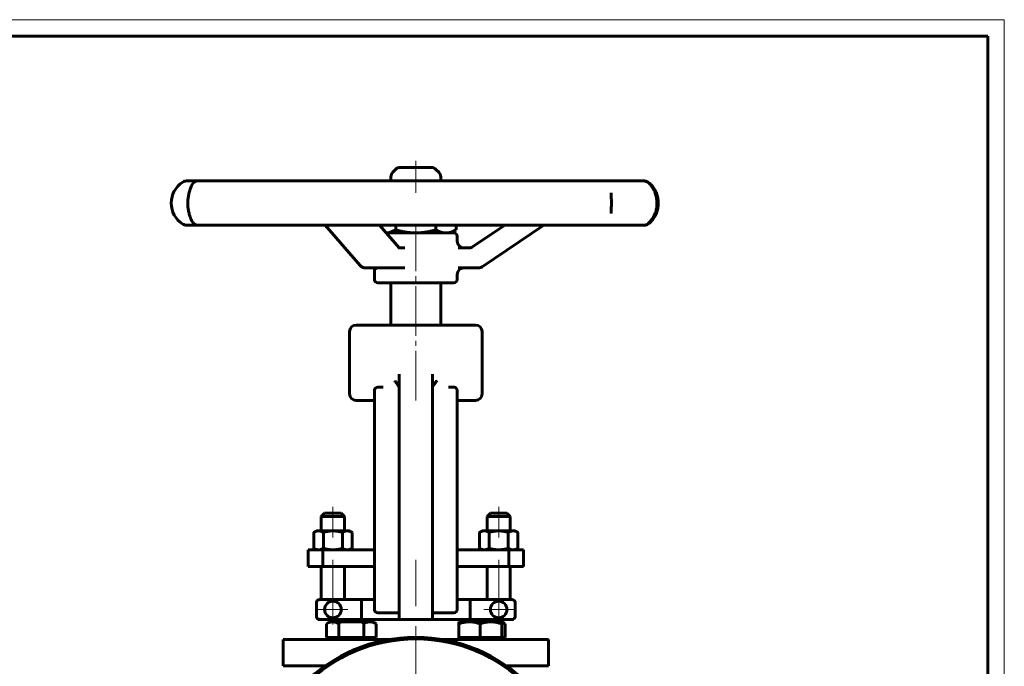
# Model space of a CAD drawing. Header units: millimetres. Extents: x 0 to 594, y 0 to 420.
# Tile 4 of 4: x 297 to 594, y 225 to 420. Entities that reach past the tile are written whole.
import ezdxf

# ---------------------------------------------------------------- set-up
doc = ezdxf.new("R2010")
doc.units = ezdxf.units.MM
for name, pattern in [('K5LT-1', [0]), ('K5LT_AXLED', [19.5, 15, -1.5, 1.5, -1.5]), ('K5LT_BASIC', [0]), ('K5LT_THIN', [0])]:
    doc.linetypes.add(name, pattern=pattern)
doc.layers.add('Системный слой (1)', color=251, linetype='Continuous', true_color=0x6c6c6c)

# ---------------------------------------------------------------- blocks, each defined once
blk = doc.blocks.new('U19')
at = {"layer": 'Системный слой (1)', "color": 143, "linetype": 'K5LT_BASIC', "lineweight": 60, "true_color": 0x33acca}
for p, q in [((376.49, 233.23), (408.63, 233.23)), ((424.34, 233.23), (456.49, 233.23))]:
    blk.add_line(p, q, dxfattribs=at)
blk = doc.blocks.new('U20')
at = {"layer": 'Системный слой (1)', "color": 143, "linetype": 'K5LT_BASIC', "lineweight": 60, "true_color": 0x33acca}
for p, q in [((376.49, 225.23), (389.15, 225.23)), ((443.82, 225.23), (456.49, 225.23))]:
    blk.add_line(p, q, dxfattribs=at)
blk = doc.blocks.new('U21')
at = {"layer": 'Системный слой (1)', "color": 143, "linetype": 'K5LT_BASIC', "lineweight": 60, "true_color": 0x33acca}
for p, q in [((404.99, 340.73), (409.78, 340.73)), ((409.78, 340.73), (427.99, 340.73))]:
    blk.add_line(p, q, dxfattribs=at)
blk = doc.blocks.new('U22')
at = {"layer": 'Системный слой (1)', "color": 143, "linetype": 'K5LT_BASIC', "lineweight": 60, "true_color": 0x33acca}
for p, q in [((409.78, 355.73), (407.52, 355.73)), ((427.99, 355.73), (409.78, 355.73))]:
    blk.add_line(p, q, dxfattribs=at)
blk = doc.blocks.new('U23')
at = {"layer": 'Системный слой (1)', "color": 143, "linetype": 'K5LT_BASIC', "lineweight": 60, "true_color": 0x33acca}
for p, q in [((428.99, 353.22), (428.99, 354.73)), ((428.99, 341.73), (428.99, 343.22))]:
    blk.add_line(p, q, dxfattribs=at)
blk = doc.blocks.new('U24')
at = {"layer": 'Системный слой (1)', "color": 143, "linetype": 'K5LT_BASIC', "lineweight": 60, "true_color": 0x33acca}
for p, q in [((409.4, 356.16), (410.42, 356.67)), ((407.52, 355.74), (408.45, 355.86)), ((408.45, 355.86), (409.4, 356.16))]:
    blk.add_line(p, q, dxfattribs=at)
blk = doc.blocks.new('U27')
at = {"layer": 'Системный слой (1)', "color": 143, "linetype": 'K5LT_BASIC', "lineweight": 60, "true_color": 0x33acca}
for p, q in [((442.77, 238.28), (442.43, 238.4)), ((443.1, 238.13), (442.77, 238.28)), ((443.44, 237.95), (443.1, 238.13))]:
    blk.add_line(p, q, dxfattribs=at)
blk = doc.blocks.new('U28')
at = {"layer": 'Системный слой (1)', "color": 143, "linetype": 'K5LT_BASIC', "lineweight": 60, "true_color": 0x33acca}
for p, q in [((428.27, 309.2), (428.36, 309.16)), ((428.36, 309.16), (428.46, 309.12)), ((428.46, 309.12), (428.55, 309.06))]:
    blk.add_line(p, q, dxfattribs=at)
blk = doc.blocks.new('U31')
at = {"layer": 'Системный слой (1)', "color": 30, "linetype": 'K5LT_AXLED', "lineweight": 18, "true_color": 0xff8000}
for q in [(391.49, 246.73), (386.99, 242.23), (395.99, 242.23), (391.49, 237.73)]:
    blk.add_line((391.49, 242.23), q, dxfattribs=at)
blk = doc.blocks.new('U32')
at = {"layer": 'Системный слой (1)', "color": 30, "linetype": 'K5LT_AXLED', "lineweight": 18, "true_color": 0xff8000}
for q in [(416.49, 235.89), (366.99, 186.39), (465.99, 186.39), (416.49, 136.89)]:
    blk.add_line((416.49, 186.39), q, dxfattribs=at)
blk = doc.blocks.new('U33')
at = {"layer": 'Системный слой (1)', "color": 30, "linetype": 'K5LT_AXLED', "lineweight": 18, "true_color": 0xff8000}
for q in [(441.49, 246.73), (436.99, 242.23), (445.99, 242.23), (441.49, 237.73)]:
    blk.add_line((441.49, 242.23), q, dxfattribs=at)
blk = doc.blocks.new('U35')
at = {"color": 7, "linetype": 'K5LT_THIN', "lineweight": 18, "true_color": 0xffffff}
for p, q in [((0, 420), (594, 420)), ((594, 420), (594, 0))]:
    blk.add_line(p, q, dxfattribs=at)
at = {"color": 143, "linetype": 'K5LT_BASIC', "lineweight": 60, "true_color": 0x33acca}
for p, q in [((20, 415), (589, 415)), ((589, 415), (589, 5))]:
    blk.add_line(p, q, dxfattribs=at)

msp = doc.modelspace()

# ---------------------------------------------------------------- linework, layer by layer
at = {"layer": 'Системный слой (1)', "color": 30, "linetype": 'K5LT_AXLED', "lineweight": 18, "true_color": 0xff8000}
for p, q in [((416.485, 367.835), (416.485, 377.485)), ((416.485, 305.235), (416.485, 357.735)), ((391.485, 273.235), (391.485, 263.935)), ((441.485, 273.235), (441.485, 263.935)), ((391.485, 257.235), (391.485, 239.235)), ((416.485, 243.235), (416.485, 257.235)), ((441.485, 257.235), (441.485, 239.235)), ((416.485, 223.235), (416.485, 237.235))]:
    msp.add_line(p, q, dxfattribs=at)
at = {"layer": 'Системный слой (1)', "color": 143, "linetype": 'K5LT_BASIC', "lineweight": 60, "true_color": 0x33acca}
for p, q in [((410.399, 374.899), (409.571, 374.071)), ((421.157, 375.485), (411.814, 375.485)), ((422.571, 374.899), (423.399, 374.071)), ((347.843, 371.39), (347.286, 371.39)), ((350.938, 371.39), (347.843, 371.39)), ((359.777, 371.39), (350.8, 371.39)), ((368.442, 371.39), (359.777, 371.39)), ((384.702, 371.39), (368.442, 371.39)), ((397.09, 371.39), (384.702, 371.39)), ((416.908, 371.39), (397.09, 371.39)), ((408.985, 371.39), (408.985, 372.656)), ((430.181, 371.39), (416.908, 371.39)), ((423.985, 371.39), (423.985, 372.656)), ((449.018, 371.39), (430.181, 371.39)), ((460.135, 371.39), (449.018, 371.39)), ((473.674, 371.39), (460.135, 371.39)), ((480.089, 371.39), (473.674, 371.39)), ((485.23, 371.39), (480.089, 371.39)), ((485.472, 371.39), (484.198, 371.39)), ((475.42, 367.795), (475.42, 367.815)), ((475.419, 361.645), (475.419, 361.668)), ((347.286, 358.07), (347.843, 358.07)), ((347.843, 358.07), (350.8, 358.07)), ((350.8, 358.07), (359.777, 358.07)), ((351.634, 358.07), (351.7, 358.07)), ((359.777, 358.07), (368.442, 358.07)), ((368.442, 358.07), (384.702, 358.07)), ((384.702, 358.07), (397.09, 358.07)), ((399.735, 345.906), (389.153, 358.07)), ((397.09, 358.07), (416.908, 358.07)), ((411.456, 351.208), (405.487, 358.07)), ((410.423, 358.07), (410.423, 356.673)), ((416.908, 358.07), (430.181, 358.07)), ((422.547, 358.07), (422.547, 356.673)), ((426.985, 355.735), (428.61, 356.673)), ((428.61, 358.07), (428.61, 356.673)), ((430.181, 358.07), (449.018, 358.07)), ((433.617, 351.555), (443.293, 358.07)), ((436.535, 345.56), (455.114, 358.07)), ((449.018, 358.07), (460.135, 358.07)), ((460.135, 358.07), (473.674, 358.07)), ((473.674, 358.07), (480.089, 358.07)), ((480.089, 358.07), (485.23, 358.07)), ((484.198, 358.07), (485.472, 358.07)), ((413.134, 351.219), (411.447, 351.219)), ((432.518, 351.219), (429.294, 351.219)), ((432.518, 351.219), (432.518, 351.219)), ((401.244, 345.219), (410.182, 345.219)), ((403.856, 345.219), (403.985, 345.219)), ((403.985, 341.735), (403.985, 345.219)), ((410.182, 345.219), (413.134, 345.219)), ((429.294, 345.219), (434.334, 345.219)), ((430.378, 345.219), (430.985, 345.219)), ((434.334, 345.219), (435.418, 345.219)), ((408.985, 327.985), (408.985, 340.735)), ((423.985, 327.985), (423.985, 340.735)), ((434.485, 327.985), (398.485, 327.985)), ((396.485, 307.235), (396.485, 325.985)), ((436.485, 307.235), (436.485, 325.985)), ((411.485, 313.177), (411.485, 309.163)), ((411.485, 313.177), (411.485, 305.077)), ((421.485, 305.077), (421.485, 313.177)), ((406.654, 309.235), (404.985, 309.235)), ((427.985, 309.235), (426.316, 309.235)), ((403.985, 308.235), (403.985, 307.235)), ((403.985, 308.235), (403.985, 303.476)), ((428.985, 303.476), (428.985, 308.235)), ((398.485, 305.235), (401.985, 305.235)), ((401.985, 305.235), (403.985, 305.235)), ((403.985, 305.235), (403.985, 299.514)), ((403.985, 303.476), (403.985, 246.994)), ((411.485, 305.077), (411.485, 245.393)), ((421.485, 245.393), (421.485, 305.077)), ((428.985, 305.235), (430.985, 305.235)), ((428.985, 246.994), (428.985, 303.476)), ((430.985, 305.235), (434.485, 305.235)), ((403.985, 260.235), (403.985, 299.514)), ((388.985, 271.235), (387.985, 270.235)), ((393.985, 271.235), (388.985, 271.235)), ((393.985, 271.235), (394.985, 270.235)), ((438.985, 271.235), (437.985, 270.235)), ((443.985, 271.235), (438.985, 271.235)), ((443.985, 271.235), (444.985, 270.235)), ((387.985, 265.935), (387.985, 270.235)), ((387.985, 270.235), (391.485, 270.235)), ((391.485, 270.235), (394.985, 270.235)), ((394.985, 265.935), (394.985, 270.235)), ((437.985, 270.235), (441.485, 270.235)), ((437.985, 265.935), (437.985, 270.235)), ((441.485, 270.235), (444.985, 270.235)), ((444.985, 265.935), (444.985, 270.235)), ((386.485, 265.935), (385.712, 265.488)), ((385.712, 265.488), (385.712, 260.681)), ((386.485, 265.935), (387.155, 265.935)), ((387.155, 265.935), (391.485, 265.935)), ((388.598, 265.488), (388.598, 260.681)), ((391.485, 265.935), (395.815, 265.935)), ((394.372, 265.488), (394.372, 260.681)), ((395.815, 265.935), (396.485, 265.935)), ((396.485, 265.935), (397.259, 265.488)), ((397.259, 265.488), (397.259, 260.681)), ((436.485, 265.935), (435.712, 265.488)), ((435.712, 265.488), (435.712, 260.681)), ((436.485, 265.935), (437.155, 265.935)), ((437.155, 265.935), (441.485, 265.935)), ((438.598, 265.488), (438.598, 260.681)), ((441.485, 265.935), (445.815, 265.935)), ((444.372, 265.488), (444.372, 260.681)), ((445.815, 265.935), (446.485, 265.935)), ((446.485, 265.935), (447.259, 265.488)), ((447.259, 265.488), (447.259, 260.681)), ((383.985, 260.235), (388.475, 260.235)), ((383.985, 255.235), (383.985, 260.235)), ((386.485, 260.235), (385.712, 260.681)), ((388.475, 255.235), (388.475, 260.235)), ((388.475, 260.235), (403.985, 260.235)), ((396.485, 260.235), (397.259, 260.681)), ((428.985, 260.235), (444.495, 260.235)), ((436.485, 260.235), (435.712, 260.681)), ((444.495, 255.235), (444.495, 260.235)), ((444.495, 260.235), (448.985, 260.235)), ((446.485, 260.235), (447.259, 260.681)), ((448.985, 255.235), (448.985, 260.235)), ((383.985, 255.235), (388.475, 255.235)), ((387.985, 245.235), (387.985, 255.235)), ((388.475, 255.235), (403.985, 255.235)), ((394.985, 245.235), (394.985, 255.235)), ((403.985, 245.235), (403.985, 255.235)), ((428.985, 255.235), (444.495, 255.235)), ((437.985, 245.235), (437.985, 255.235)), ((444.495, 255.235), (448.985, 255.235)), ((444.985, 245.235), (444.985, 255.235)), ((403.985, 246.994), (403.985, 242.235)), ((428.985, 242.235), (428.985, 246.994)), ((386.485, 244.235), (386.485, 240.235)), ((400.093, 245.235), (387.485, 245.235)), ((400.093, 245.235), (403.985, 245.235)), ((400.093, 245.235), (400.093, 239.235)), ((411.485, 245.393), (411.485, 239.235)), ((421.485, 239.235), (421.485, 245.393)), ((428.985, 245.235), (432.877, 245.235)), ((432.877, 239.235), (432.877, 245.235)), ((445.485, 245.235), (432.877, 245.235)), ((446.485, 240.235), (446.485, 244.235)), ((404.985, 241.235), (411.485, 241.235)), ((421.485, 241.235), (427.985, 241.235)), ((386.985, 239.369), (386.985, 239.235)), ((387.485, 239.235), (386.985, 239.235)), ((387.485, 239.235), (400.093, 239.235)), ((389.534, 237.954), (390.54, 238.535)), ((389.534, 233.835), (389.534, 237.954)), ((391.411, 238.535), (390.54, 238.535)), ((397.04, 238.535), (391.411, 238.535)), ((393.287, 233.835), (393.287, 237.954)), ((402.669, 238.535), (397.04, 238.535)), ((397.302, 239.235), (397.302, 238.535)), ((400.093, 239.235), (411.485, 239.235)), ((400.793, 233.835), (400.793, 237.954)), ((403.54, 238.535), (402.669, 238.535)), ((404.545, 237.954), (403.54, 238.535)), ((404.545, 233.835), (404.545, 237.954)), ((412.485, 239.235), (411.485, 239.235)), ((412.485, 239.235), (420.485, 239.235)), ((420.485, 239.235), (421.485, 239.235)), ((421.485, 239.235), (432.877, 239.235)), ((429.431, 237.954), (429.431, 238.535)), ((432.681, 238.535), (429.431, 238.535)), ((429.431, 233.835), (429.431, 237.954)), ((439.181, 238.535), (432.681, 238.535)), ((432.877, 239.235), (445.485, 239.235)), ((435.669, 239.235), (435.669, 238.535)), ((435.931, 233.835), (435.931, 237.954)), ((442.431, 238.535), (439.181, 238.535)), ((442.431, 238.535), (442.431, 237.954)), ((443.436, 237.954), (442.431, 238.535)), ((442.431, 233.835), (442.431, 237.954)), ((443.436, 233.835), (443.436, 237.954)), ((445.969, 239.235), (445.485, 239.235)), ((445.969, 239.235), (445.969, 239.359)), ((376.485, 233.235), (376.485, 225.235)), ((391.411, 233.835), (389.534, 233.835)), ((390.54, 233.235), (390.54, 233.835)), ((393.287, 233.835), (391.411, 233.835)), ((397.04, 233.835), (393.287, 233.835)), ((400.793, 233.835), (397.04, 233.835)), ((402.669, 233.835), (400.793, 233.835)), ((404.545, 233.835), (402.669, 233.835)), ((403.54, 233.235), (403.54, 233.835)), ((429.431, 233.235), (429.431, 233.835)), ((432.681, 233.835), (429.431, 233.835)), ((435.931, 233.835), (432.681, 233.835)), ((439.181, 233.835), (435.931, 233.835)), ((442.431, 233.835), (439.181, 233.835)), ((443.436, 233.835), (442.431, 233.835)), ((442.431, 233.235), (442.431, 233.835)), ((456.485, 233.235), (456.485, 225.235))]:
    msp.add_line(p, q, dxfattribs=at)
for centre, radius in [((391.485, 242.235), 2.5), ((441.485, 242.235), 2.5), ((416.485, 186.39), 47)]:
    msp.add_circle(centre, radius, dxfattribs=at)
for centre, radius, start, end in [((411.814, 373.485), 2, 90, 135), ((421.157, 373.485), 2, 45, 90), ((347.286, 369.39), 2, 90, 122.09058), ((350.8, 369.39), 2, 90, 156.14068), ((410.985, 372.656), 2, 135, 180), ((421.985, 372.656), 2, 0, 45), ((485.23, 369.39), 2, 52.19791, 90), ((485.472, 369.39), 2, 54.32397, 90), ((350.208, 364.73), 7.5, 122.09058, 237.90942), ((347.286, 360.07), 2, 237.90942, 270), ((350.8, 360.07), 2, 203.85931, 270), ((485.23, 360.07), 2, 270, 307.80081), ((485.472, 360.07), 2, 270, 305.67603), ((427.985, 354.735), 1, 0, 90), ((430.985, 353.219), 2, 180, 270), ((401.244, 347.219), 2, 221.01775, 270), ((430.985, 343.219), 2, 90, 180), ((435.418, 347.219), 2, 270, 303.95347), ((404.985, 341.735), 1, 180, 270), ((427.985, 341.735), 1, 270, 0), ((398.485, 325.985), 2, 90, 180), ((434.485, 325.985), 2, 0, 90), ((404.985, 308.235), 1, 90, 180), ((427.985, 308.235), 1, 0, 90), ((427.985, 308.235), 1, 72.15694, 90), ((398.485, 307.235), 2, 180, 270), ((434.485, 307.235), 2, 270, 0), ((387.485, 244.235), 1, 90, 180), ((445.485, 244.235), 1, 0, 90), ((404.985, 242.235), 1, 180, 270), ((427.985, 242.235), 1, 270, 0), ((387.485, 240.235), 1, 180, 270), ((445.485, 240.235), 1, 270, 0), ((416.485, 186.39), 47.5, 0, 180)]:
    msp.add_arc(centre, radius, start, end, dxfattribs=at)
for centre, major_axis, ratio, start_param, end_param in [((350.8, 369.39), (-1.829, 0.809), 0.9597002, 6.2816618, 6.283165), ((485.23, 369.39), (1.284, 1.534), 0.9163573, 0.0015884, 0.0351503), ((485.472, 369.39), (1.206, 1.596), 0.9046081, 0.0016013, 0.0220907), ((350.8, 360.07), (-1.829, -0.809), 0.9597002, 6.2831717, 6.2846871), ((473.674, 360.07), (0, 2), 0.9872158, 3.1415927, 3.1416405), ((485.23, 360.07), (-1.284, 1.534), 0.9163573, 3.106468, 3.1400079), ((485.472, 360.07), (1.206, -1.596), 0.9046081, 6.2610377, 6.2815786), ((401.244, 347.219), (-1.509, -1.313), 0.6750078, 6.2831386, 6.2831853)]:
    msp.add_ellipse(centre, major_axis=major_axis, ratio=ratio, start_param=start_param, end_param=end_param, dxfattribs=at)
for points, knots in [([(348.972, 359.259), (348.938, 359.336), (348.896, 359.427), (348.792, 359.658), (348.73, 359.798), (348.647, 359.998), (348.628, 360.043), (348.573, 360.178), (348.537, 360.27), (348.489, 360.395), (348.478, 360.424), (348.457, 360.482), (348.446, 360.512), (348.422, 360.578), (348.409, 360.615), (348.37, 360.726), (348.344, 360.803), (348.266, 361.04), (348.215, 361.207), (348.113, 361.57), (348.063, 361.766), (347.973, 362.16), (347.933, 362.356), (347.86, 362.769), (347.827, 362.985), (347.775, 363.411), (347.755, 363.62), (347.726, 364.041), (347.716, 364.254), (347.708, 364.695), (347.71, 364.92), (347.724, 365.37), (347.737, 365.594), (347.773, 366.023), (347.796, 366.228), (347.853, 366.638), (347.887, 366.842), (347.964, 367.251), (348.008, 367.454), (348.104, 367.85), (348.155, 368.042), (348.262, 368.406), (348.317, 368.578), (348.429, 368.903), (348.486, 369.056), (348.605, 369.361), (348.667, 369.51), (348.748, 369.7), (348.773, 369.756), (348.82, 369.862), (348.843, 369.914), (348.871, 369.976), (348.877, 369.989), (348.889, 370.015), (348.895, 370.028), (348.915, 370.073), (348.929, 370.103), (348.951, 370.154), (348.961, 370.175), (348.97, 370.196), (348.971, 370.199), (348.972, 370.201)], [0, 0, 0, 0, 1.3320472, 1.3320472, 2.595968, 2.595968, 2.955584, 2.955584, 3.6179509, 3.6179509, 3.8093056, 3.8093056, 4.0006604, 4.0006604, 4.2306153, 4.2306153, 4.6905249, 4.6905249, 5.6103443, 5.6103443, 6.5863688, 6.5863688, 7.4883408, 7.4883408, 8.4217245, 8.4217245, 9.2854803, 9.2854803, 10.1501531, 10.1501531, 11.0601717, 11.0601717, 11.9685575, 11.9685575, 12.826814, 12.826814, 13.720616, 13.720616, 14.668696, 14.668696, 15.6481646, 15.6481646, 16.6253345, 16.6253345, 17.6155693, 17.6155693, 18.7888887, 18.7888887, 19.3001789, 19.3001789, 19.8481866, 19.8481866, 20.0071454, 20.0071454, 20.1661042, 20.1661042, 20.5855055, 20.5855055, 20.9508036, 20.9508036, 20.9995938, 20.9995938, 20.9995938, 20.9995938]), ([(486.511, 370.925), (486.674, 370.789), (486.845, 370.632), (487.168, 370.299), (487.32, 370.127), (487.614, 369.758), (487.756, 369.564), (488.021, 369.157), (488.145, 368.946), (488.367, 368.522), (488.467, 368.309), (488.651, 367.866), (488.736, 367.637), (488.886, 367.167), (488.952, 366.928), (489.059, 366.458), (489.102, 366.228), (489.168, 365.767), (489.191, 365.537), (489.221, 365.06), (489.227, 364.813), (489.219, 364.322), (489.205, 364.076), (489.159, 363.6), (489.126, 363.368), (489.044, 362.917), (488.994, 362.695), (488.875, 362.248), (488.804, 362.022), (488.645, 361.575), (488.556, 361.354), (488.365, 360.932), (488.263, 360.731), (488.045, 360.343), (487.929, 360.156), (487.679, 359.789), (487.545, 359.61), (487.268, 359.272), (487.124, 359.113), (486.827, 358.811), (486.673, 358.671), (486.522, 358.544), (486.517, 358.54), (486.511, 358.535)], [0, 0, 0, 0, 1.5409727, 1.5409727, 2.8837115, 2.8837115, 4.1472769, 4.1472769, 5.3173543, 5.3173543, 6.3747649, 6.3747649, 7.4101456, 7.4101456, 8.4267072, 8.4267072, 9.3527287, 9.3527287, 10.2568106, 10.2568106, 11.2049783, 11.2049783, 12.1582354, 12.1582354, 13.0740528, 13.0740528, 13.9832931, 13.9832931, 14.9649259, 14.9649259, 15.9931375, 15.9931375, 17.0246387, 17.0246387, 18.1021264, 18.1021264, 19.2975514, 19.2975514, 20.561609, 20.561609, 21.947238, 21.947238, 21.9996053, 21.9996053, 21.9996053, 21.9996053]), ([(486.676, 358.473), (486.854, 358.607), (487.04, 358.763), (487.393, 359.096), (487.561, 359.269), (487.881, 359.641), (488.034, 359.835), (488.32, 360.244), (488.454, 360.456), (488.694, 360.884), (488.802, 361.099), (489, 361.546), (489.091, 361.777), (489.253, 362.251), (489.324, 362.493), (489.441, 362.972), (489.488, 363.209), (489.559, 363.678), (489.584, 363.912), (489.616, 364.394), (489.622, 364.643), (489.613, 365.141), (489.599, 365.39), (489.549, 365.872), (489.515, 366.107), (489.427, 366.564), (489.373, 366.787), (489.246, 367.24), (489.17, 367.469), (489, 367.921), (488.904, 368.144), (488.698, 368.57), (488.588, 368.773), (488.354, 369.164), (488.229, 369.351), (487.959, 369.721), (487.814, 369.9), (487.514, 370.24), (487.358, 370.399), (487.035, 370.701), (486.867, 370.841), (486.697, 370.971), (486.686, 370.979), (486.676, 370.987)], [0, 0, 0, 0, 1.5256995, 1.5256995, 2.8759921, 2.8759921, 4.1335839, 4.1335839, 5.3009702, 5.3009702, 6.357682, 6.357682, 7.3925773, 7.3925773, 8.4092719, 8.4092719, 9.3505961, 9.3505961, 10.2542108, 10.2542108, 11.202811, 11.202811, 12.1563312, 12.1563312, 13.0728621, 13.0728621, 13.9818281, 13.9818281, 14.9628088, 14.9628088, 15.9901318, 15.9901318, 17.0209956, 17.0209956, 18.091055, 18.091055, 19.2815901, 19.2815901, 20.5368977, 20.5368977, 21.909921, 21.909921, 21.99961, 21.99961, 21.99961, 21.99961]), ([(475.42, 367.795), (475.42, 367.778), (475.42, 367.761), (475.42, 367.727), (475.42, 367.71), (475.42, 367.658), (475.421, 367.622), (475.422, 367.512), (475.424, 367.436), (475.429, 367.204), (475.433, 367.042), (475.439, 366.843), (475.44, 366.816), (475.445, 366.637), (475.449, 366.489), (475.458, 366.153), (475.462, 365.968), (475.469, 365.604), (475.472, 365.424), (475.475, 365.052), (475.475, 364.862), (475.475, 364.479), (475.474, 364.285), (475.469, 363.906), (475.466, 363.721), (475.459, 363.364), (475.454, 363.19), (475.447, 362.907), (475.443, 362.794), (475.438, 362.622), (475.437, 362.564), (475.431, 362.347), (475.427, 362.197), (475.423, 362.013), (475.422, 361.971), (475.421, 361.885), (475.42, 361.841), (475.42, 361.786), (475.42, 361.773), (475.42, 361.747), (475.42, 361.735), (475.419, 361.71), (475.419, 361.697), (475.419, 361.679), (475.419, 361.673), (475.419, 361.668)], [0, 0, 0, 0, 0.2644799, 0.2644799, 0.5289598, 0.5289598, 1.0579196, 1.0579196, 2.1158393, 2.1158393, 4.1123652, 4.1123652, 4.4337726, 4.4337726, 6.1197963, 6.1197963, 8.0379116, 8.0379116, 9.8262814, 9.8262814, 11.6940253, 11.6940253, 13.5916135, 13.5916135, 15.4467897, 15.4467897, 17.2680746, 17.2680746, 18.5343935, 18.5343935, 19.2193499, 19.2193499, 21.1130501, 21.1130501, 21.6928391, 21.6928391, 22.3265562, 22.3265562, 22.5204455, 22.5204455, 22.7143347, 22.7143347, 22.908224, 22.908224, 23, 23, 23, 23]), ([(411.456, 351.208), (411.458, 351.206), (411.46, 351.204), (411.464, 351.2), (411.466, 351.197), (411.473, 351.19), (411.477, 351.185), (411.487, 351.175), (411.492, 351.17), (411.501, 351.162), (411.504, 351.159), (411.508, 351.156), (411.509, 351.155), (411.511, 351.154), (411.511, 351.154), (411.512, 351.153), (411.511, 351.153), (411.511, 351.154)], [0, 0, 0, 0, 0.4436772, 0.4436772, 1.109193, 1.109193, 2.4402246, 2.4402246, 4.4402246, 4.4402246, 6.4402246, 6.4402246, 7.6788164, 7.6788164, 8.6104981, 8.6104981, 10, 10, 10, 10]), ([(433.617, 351.555), (433.615, 351.553), (433.613, 351.552), (433.609, 351.549), (433.606, 351.547), (433.598, 351.542), (433.593, 351.539), (433.578, 351.529), (433.568, 351.523), (433.539, 351.504), (433.519, 351.493), (433.462, 351.46), (433.425, 351.44), (433.317, 351.387), (433.245, 351.356), (433.098, 351.305), (433.023, 351.283), (432.872, 351.249), (432.795, 351.237), (432.652, 351.222), (432.585, 351.222), (432.518, 351.219), (432.518, 351.219), (432.518, 351.219)], [0, 0, 0, 0, 0.074225, 0.074225, 0.1979333, 0.1979333, 0.4206082, 0.4206082, 0.8412165, 0.8412165, 1.6576913, 1.6576913, 3.1916267, 3.1916267, 5.9916267, 5.9916267, 8.7916267, 8.7916267, 11.5916267, 11.5916267, 13.9995459, 13.9995459, 14, 14, 14, 14]), ([(404.721, 345.004), (404.713, 345.012), (404.703, 345.023), (404.671, 345.051), (404.649, 345.069), (404.595, 345.105), (404.563, 345.123), (404.495, 345.156), (404.458, 345.171), (404.38, 345.195), (404.341, 345.204), (404.267, 345.216), (404.231, 345.219), (404.196, 345.219)], [0, 0, 0, 0, 0.679098, 0.679098, 1.3561035, 1.3561035, 2.0185181, 2.0185181, 2.6725773, 2.6725773, 3.3132902, 3.3132902, 4, 4, 4, 4]), ([(410.122, 311.166), (410.124, 311.163), (410.125, 311.161), (410.322, 310.935), (410.508, 310.708), (410.835, 310.287), (410.982, 310.088), (411.233, 309.719), (411.339, 309.547), (411.456, 309.305), (411.485, 309.22), (411.485, 309.163)], [-0.00088947, -0.00088947, -0.00088947, -0.00088947, 0, 0, 0.09124934, 0.09124934, 0.17591079, 0.17591079, 0.26116786, 0.26116786, 0.32321815, 0.32321815, 0.32321815, 0.32321815]), ([(421.485, 309.163), (421.485, 309.22), (421.514, 309.305), (421.632, 309.547), (421.738, 309.719), (421.989, 310.088), (422.135, 310.287), (422.462, 310.708), (422.649, 310.935), (422.845, 311.161), (422.847, 311.163), (422.849, 311.166)], [0.00053272, 0.00053272, 0.00053272, 0.00053272, 0.0620807, 0.0620807, 0.14664737, 0.14664737, 0.23062402, 0.23062402, 0.32113419, 0.32113419, 0.32201644, 0.32201644, 0.32201644, 0.32201644]), ([(391.411, 238.535), (391.296, 238.535), (391.073, 238.521), (390.735, 238.461), (390.441, 238.376), (390.035, 238.223), (389.749, 238.078), (389.534, 237.954)], [0, 0, 0, 0, 1.4474022, 2.7997206, 4.2800738, 5.188369, 8, 8, 8, 8]), ([(393.287, 237.954), (393.153, 238.032), (392.937, 238.146), (392.633, 238.281), (392.395, 238.369), (392.15, 238.442), (391.887, 238.5), (391.634, 238.53), (391.47, 238.535), (391.411, 238.535)], [0, 0, 0, 0, 2.192924, 3.5182583, 4.9042648, 6.009799, 7.4227334, 9.0585836, 10, 10, 10, 10]), ([(402.669, 238.535), (402.554, 238.535), (402.332, 238.521), (401.993, 238.461), (401.699, 238.376), (401.294, 238.223), (401.007, 238.078), (400.793, 237.954)], [0, 0, 0, 0, 1.4474022, 2.7997206, 4.2800738, 5.188369, 8, 8, 8, 8]), ([(404.545, 237.954), (404.412, 238.032), (404.196, 238.146), (403.892, 238.281), (403.653, 238.369), (403.408, 238.442), (403.146, 238.5), (402.893, 238.53), (402.729, 238.535), (402.669, 238.535)], [0, 0, 0, 0, 2.192924, 3.5182583, 4.9042648, 6.009799, 7.4227334, 9.0585836, 10, 10, 10, 10]), ([(432.681, 238.535), (432.481, 238.535), (432.096, 238.521), (431.51, 238.461), (431.001, 238.376), (430.493, 238.265), (429.995, 238.134), (429.621, 238.018), (429.431, 237.954)], [0, 0, 0, 0, 1.6283275, 3.1496857, 4.815083, 5.8369152, 7.3769881, 9, 9, 9, 9]), ([(435.931, 237.954), (435.699, 238.032), (435.325, 238.146), (434.798, 238.281), (434.385, 238.369), (433.96, 238.442), (433.506, 238.5), (433.068, 238.53), (432.784, 238.535), (432.681, 238.535)], [0, 0, 0, 0, 2.192924, 3.5182583, 4.9042648, 6.009799, 7.4227334, 9.0585836, 10, 10, 10, 10]), ([(439.181, 238.535), (438.981, 238.535), (438.596, 238.521), (438.01, 238.461), (437.501, 238.376), (436.993, 238.265), (436.495, 238.134), (436.121, 238.018), (435.931, 237.954)], [0, 0, 0, 0, 1.6283275, 3.1496857, 4.815083, 5.8369152, 7.3769881, 9, 9, 9, 9]), ([(442.431, 237.954), (442.199, 238.032), (441.825, 238.146), (441.298, 238.281), (440.885, 238.369), (440.46, 238.442), (440.006, 238.5), (439.568, 238.53), (439.284, 238.535), (439.181, 238.535)], [0, 0, 0, 0, 2.192924, 3.5182583, 4.9042648, 6.009799, 7.4227334, 9.0585836, 10, 10, 10, 10])]:
    msp.add_open_spline(points, degree=3, knots=knots, dxfattribs=at)
for points in [[(410.423, 356.673), (413.672, 355.735), (416.485, 355.735)], [(416.485, 355.735), (419.299, 355.735), (422.547, 356.673)], [(422.547, 356.673), (424.172, 355.735), (425.579, 355.735)], [(425.579, 355.735), (426.985, 355.735), (428.61, 356.673)], [(387.155, 265.935), (386.485, 265.935), (385.712, 265.488)], [(388.598, 265.488), (387.825, 265.935), (387.155, 265.935)], [(391.485, 265.935), (390.146, 265.935), (388.598, 265.488)], [(394.372, 265.488), (392.825, 265.935), (391.485, 265.935)], [(395.815, 265.935), (395.146, 265.935), (394.372, 265.488)], [(397.259, 265.488), (396.485, 265.935), (395.815, 265.935)], [(437.155, 265.935), (436.485, 265.935), (435.712, 265.488)], [(438.598, 265.488), (437.825, 265.935), (437.155, 265.935)], [(441.485, 265.935), (440.146, 265.935), (438.598, 265.488)], [(444.372, 265.488), (442.825, 265.935), (441.485, 265.935)], [(445.815, 265.935), (445.146, 265.935), (444.372, 265.488)], [(447.259, 265.488), (446.485, 265.935), (445.815, 265.935)], [(385.712, 260.681), (386.485, 260.235), (387.155, 260.235)], [(387.155, 260.235), (387.825, 260.235), (388.598, 260.681)], [(388.598, 260.681), (390.146, 260.235), (391.485, 260.235)], [(391.485, 260.235), (392.825, 260.235), (394.372, 260.681)], [(394.372, 260.681), (395.146, 260.235), (395.815, 260.235)], [(395.815, 260.235), (396.485, 260.235), (397.259, 260.681)], [(435.712, 260.681), (436.485, 260.235), (437.155, 260.235)], [(437.155, 260.235), (437.825, 260.235), (438.598, 260.681)], [(438.598, 260.681), (440.146, 260.235), (441.485, 260.235)], [(441.485, 260.235), (442.825, 260.235), (444.372, 260.681)], [(444.372, 260.681), (445.146, 260.235), (445.815, 260.235)], [(445.815, 260.235), (446.485, 260.235), (447.259, 260.681)]]:
    msp.add_rational_spline(points, [1, 1.0379548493, 1], degree=2, dxfattribs=at)
at = {"layer": 'Системный слой (1)', "color": 7, "linetype": 'K5LT-1'}
for points, knots in [([(397.04, 238.535), (396.935, 238.535), (396.725, 238.532), (396.41, 238.519), (396.096, 238.497), (395.703, 238.459), (395.234, 238.397), (394.607, 238.286), (393.957, 238.14), (393.492, 238.014), (393.287, 237.954)], [0, 0, 0, 0, 1.8184641, 3.6369281, 5.4553922, 7.2738563, 10.4656914, 13.6575265, 18.3042162, 22, 22, 22, 22]), ([(400.793, 237.954), (400.713, 237.977), (400.506, 238.036), (400.106, 238.141), (399.549, 238.27), (398.965, 238.378), (398.422, 238.454), (398.039, 238.493), (397.732, 238.514), (397.501, 238.526), (397.27, 238.533), (397.117, 238.535), (397.04, 238.535)], [0, 0, 0, 0, 1.432862, 3.7254411, 7.1643098, 11.3382807, 14.0037105, 16.6691403, 18.0018553, 19.3345702, 20.6672851, 22, 22, 22, 22])]:
    msp.add_open_spline(points, degree=3, knots=knots, dxfattribs=at)

# ---------------------------------------------------------------- block references
msp.add_blockref('U35', (0, 0))
at = {"layer": 'Системный слой (1)'}
for name in ['U24', 'U22', 'U23', 'U21', 'U28', 'U31', 'U33', 'U27', 'U32', 'U19', 'U20']:
    msp.add_blockref(name, (0, 0), dxfattribs=at)

doc.saveas('drawing.dxf')
